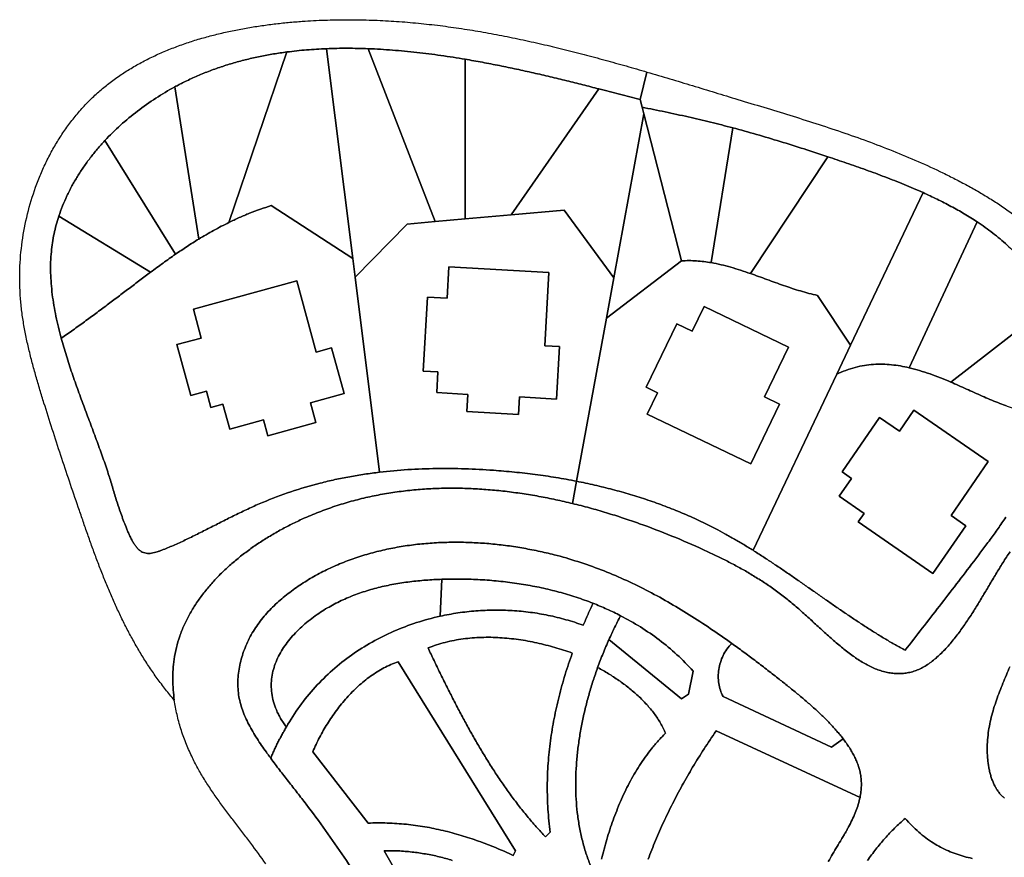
# Model space of a CAD drawing. Header units: millimetres. Extents: x -96818 to 270234, y -28968 to 336819.
# Tile 4 of 7: x -96818 to 39142, y 145245 to 260965. Entities that reach past the tile are written whole.
import ezdxf

# ---------------------------------------------------------------- set-up
doc = ezdxf.new("R2010")
doc.units = ezdxf.units.MM
for name, color, linetype in [('01_MAIN_BUILDING', 7, 'Continuous'), ('02_CHALETS', 7, 'Continuous'), ('03_SHARED_CURVES', 7, 'Continuous'), ('REGION_HOLES', 7, 'Continuous')]:
    doc.layers.add(name, color=color, linetype=linetype)

msp = doc.modelspace()

# ---------------------------------------------------------------- linework, layer by layer
at = {"layer": '01_MAIN_BUILDING'}
msp.add_lwpolyline([(-10036, 144990, -0.0091764), (-9016, 147567, -0.0092717), (-7890, 150133, -0.0090977), (-6670, 152656, -0.0091587), (-5325, 155196, -0.0086792), (-3891, 157687, -0.0087082), (-2310, 160223, -0.007997), (-646, 162705), (19216, 153513, -0.0227203), (18975, 152561, -0.0178259), (18656, 151631, -0.0167897), (18244, 150653, -0.0125438), (17775, 149701, -0.0056221), (17511, 149211, -0.0038562), (17238, 148726, -0.0031707), (16949, 148229, -0.0016777), (16655, 147735, -0.0013429), (16042, 146719, 0.0038253), (15434, 145700, 0.0063658), (14838, 144653, 0.0115992)], format="xyb", dxfattribs=at)
at = {"layer": '02_CHALETS'}
for points in [[(-37541, 226838), (-23753, 226059), (-24326, 215923), (-22262, 215806), (-22673, 208551), (-27790, 208840), (-27926, 206437), (-35092, 206842), (-34959, 209198), (-39236, 209440), (-39074, 212311), (-41106, 212426), (-40529, 222633), (-37788, 222478)], [(-58555, 224886), (-55859, 215039), (-53741, 215619), (-52016, 209320), (-56665, 208047), (-55915, 205306), (-62538, 203493), (-63134, 205666), (-67803, 204387), (-68751, 207851), (-70404, 207398), (-71017, 209635), (-73179, 209043), (-75103, 216070), (-71746, 216989), (-72837, 220975)], [(-2316, 221338), (9328, 215718), (6015, 208854), (8109, 207844), (4125, 199592), (-10164, 206490), (-8746, 209428), (-10310, 210183), (-6076, 218955), (-3959, 217934)], [(26650, 207019), (36929, 199933), (31782, 192466), (33824, 191058), (29279, 184465), (18964, 191576), (19782, 192763), (16338, 195137), (18033, 197596), (16749, 198482), (21928, 205995), (24651, 204119)]]:
    msp.add_lwpolyline(points, close=True, dxfattribs=at)
at = {"layer": '03_SHARED_CURVES'}
for points in [[(-10197, 253733), (-11150, 249921, 0.0000018), (-13987, 250665, 0.0010621), (-16825, 251403, 0.001153), (-19053, 251972, 0.0016839), (-21284, 252528, 0.0019865), (-23574, 253082, 0.0025021), (-25870, 253614, 0.0028047), (-28210, 254131, 0.0033365), (-30556, 254619, 0.0036432), (-32931, 255079, 0.0042176), (-35313, 255501, 0.0063839), (-38647, 256020, 0.0076523), (-41995, 256445, 0.0082933), (-45335, 256760, 0.0098064), (-48684, 256955, 0.0091217), (-51576, 257014, 0.0104689), (-54467, 256959, 0.0105817), (-57199, 256792, 0.0119623), (-59921, 256502, 0.0086092), (-61775, 256227, 0.0092952), (-63618, 255886, 0.0095729), (-65435, 255478, 0.0102374), (-67233, 254999, 0.0105256), (-69005, 254447, 0.0111154), (-70752, 253819, 0.011411), (-72472, 253111, 0.0118616), (-74158, 252324, 0.0044656), (-74779, 252009, 0.0044436), (-75394, 251683, 0.0195106), (-78035, 250117, 0.0198619), (-80544, 248348, 0.0202329), (-82890, 246396, 0.0218059), (-85064, 244253, 0.0116018), (-86102, 243083, 0.0122615), (-87084, 241864, 0.012487), (-87994, 240613, 0.01328), (-88838, 239316, 0.0135547), (-89602, 237991, 0.0144299), (-90292, 236625, 0.0147556), (-90895, 235234, 0.0156226), (-91413, 233808, 0.0267271), (-92065, 231390, 0.0284569), (-92448, 228915, 0.0162364), (-92541, 227457, 0.0141715), (-92545, 225995, 0.0134304), (-92468, 224503, 0.011426), (-92316, 223017, 0.0107426), (-92093, 221502, 0.0089644), (-91810, 219997, 0.0083306), (-91468, 218470, 0.0068086), (-91081, 216953, 0.0049849), (-90739, 215740, 0.0041507), (-90376, 214532, 0.0037884), (-89991, 213322, 0.0030372), (-89589, 212116, 0.0050063), (-88747, 209720, 0.0022597), (-87870, 207335, 0.0008937), (-86998, 205009, -0.0019919), (-86131, 202681, -0.0015499), (-85720, 201554, -0.0024094), (-85318, 200424, -0.0027852), (-84941, 199327, -0.0038123), (-84578, 198225, -0.0028667), (-84298, 197334, -0.0008871), (-84025, 196441, 0.0001805), (-83752, 195545, 0.0021745), (-83475, 194650, 0.0031983), (-83177, 193723, 0.0046623), (-82864, 192802, 0.005568), (-82508, 191818, 0.0062004), (-82129, 190843, 0.0039772), (-81920, 190337, 0.0071636), (-81700, 189836, 0.0087762), (-81470, 189354, 0.0139604), (-81219, 188883, 0.0078423), (-81091, 188667, 0.0099901), (-80956, 188456, 0.0105921), (-80821, 188263, 0.0137), (-80676, 188078, 0.0144326), (-80533, 187914, 0.0188641), (-80380, 187759, 0.0198131), (-80229, 187629, 0.0256244), (-80066, 187513, 0.0529489), (-79733, 187347, 0.050147), (-79374, 187252, 0.0442709), (-78997, 187227, 0.0305258), (-78620, 187257, 0.0261303), (-78218, 187337, 0.0152998), (-77823, 187449, 0.0119869), (-77409, 187592, 0.0046957), (-76999, 187749, 0.0059792), (-76191, 188078, 0.004622), (-75389, 188424, 0.0041744), (-74564, 188798, 0.0030514), (-73745, 189184, 0.0026259), (-72905, 189592, 0.0016693), (-72068, 190006, 0.0012592), (-71214, 190435, 0.0004103), (-70361, 190867, -0.00039), (-68619, 191751, -0.0035115), (-66869, 192621, -0.0050797), (-65090, 193467, -0.0083595), (-63289, 194266, -0.0195251), (-59357, 195753, -0.0182853), (-55323, 196939, -0.008766), (-53293, 197419, -0.0083458), (-51249, 197828, -0.0081151), (-49194, 198170, -0.0076601), (-47129, 198446, -0.013822), (-43215, 198800, -0.0121748), (-39287, 198950, -0.0114112), (-35340, 198915, -0.0098683), (-31399, 198712, -0.0070292), (-28510, 198465, -0.0076119), (-25630, 198133, -0.0078731), (-22767, 197714, -0.0083727), (-19919, 197201), (-20481, 194124, 0.0071062), (-22791, 194651, 0.0075914), (-25116, 195110, 0.0078317), (-27448, 195496, 0.0083818), (-29791, 195807, 0.0086387), (-32135, 196036, 0.0092409), (-34485, 196182, 0.0095152), (-36830, 196239, 0.0101454), (-39175, 196204, 0.0104372), (-41510, 196072, 0.011056), (-43838, 195841, 0.0113641), (-46155, 195505, 0.0119162), (-48454, 195062, 0.0122374), (-50742, 194504, 0.0126541), (-52999, 193834, 0.0129835), (-55248, 193039, 0.0131927), (-57453, 192127, 0.0099901), (-59083, 191362, 0.0102524), (-60680, 190533, 0.0105099), (-62247, 189634, 0.0111561), (-63773, 188669, 0.0114822), (-65242, 187644, 0.0125317), (-66660, 186550, 0.0129376), (-67997, 185405, 0.0144131), (-69269, 184189, 0.0149144), (-70440, 182930, 0.0167945), (-71529, 181600, 0.0174095), (-72500, 180232, 0.0195436), (-73368, 178796, 0.020284), (-74105, 177322, 0.0222801), (-74715, 175791, 0.0231302), (-75182, 174213, 0.0243239), (-75498, 172598, 0.0201436), (-75643, 171211, 0.018002), (-75682, 169818, 0.0174134), (-75621, 168393, 0.0156896), (-75465, 166975, -0.0108952), (-76674, 168441, -0.0103267), (-77820, 169957, -0.0098556), (-78890, 171498, -0.0090827), (-79902, 173079, -0.008605), (-80851, 174685, -0.0077106), (-81747, 176321, -0.0072322), (-82592, 177981, -0.0062825), (-83393, 179663, -0.0058067), (-84153, 181366, -0.0048449), (-84877, 183084, -0.004373), (-85570, 184819, -0.0034208), (-86236, 186564, -0.0029524), (-86881, 188319, -0.0020144), (-87508, 190081, -0.0015483), (-88122, 191847, -0.0006178), (-88729, 193616, -0.0009462), (-89944, 197192, -0.001606), (-91140, 200774, -0.0019373), (-92317, 204385, -0.0025351), (-93462, 208007, -0.0018536), (-94028, 209851, -0.0038368), (-94572, 211701, -0.0048401), (-95084, 213562, -0.006876), (-95553, 215436, -0.0078983), (-95966, 217318, -0.0100087), (-96311, 219213, -0.0110581), (-96575, 221118, -0.0131376), (-96747, 223034, -0.0271533), (-96781, 226923, -0.026155), (-96401, 230794, -0.0260074), (-95622, 234599, -0.0266127), (-94447, 238300, -0.0134579), (-93720, 240084, -0.0139102), (-92896, 241825, -0.0140654), (-91983, 243502, -0.0146962), (-90976, 245125, -0.0149205), (-89884, 246671, -0.0156849), (-88700, 248148, -0.0159811), (-87433, 249537, -0.0167945), (-86078, 250840, -0.0163549), (-84673, 252022, -0.0151991), (-83196, 253114, -0.014676), (-81644, 254124, -0.0133757), (-80038, 255045, -0.0128951), (-78363, 255891, -0.0116269), (-76649, 256655, -0.0111899), (-74876, 257350, -0.0100514), (-73074, 257969, -0.0096545), (-71225, 258524, -0.0086839), (-69357, 259011, -0.0083216), (-67456, 259437, -0.0075219), (-65542, 259804, -0.0071888), (-63612, 260115, -0.0065462), (-61674, 260373, -0.006237), (-59737, 260580, -0.0057318), (-57796, 260741, -0.008848), (-54712, 260907, -0.008504), (-51624, 260965, -0.0081808), (-48578, 260921, -0.0077034), (-45534, 260781, -0.0073732), (-42522, 260550, -0.0068011), (-39517, 260234, -0.0064672), (-36535, 259841, -0.0058358), (-33563, 259374, -0.0055007), (-30608, 258840, -0.0048383), (-27664, 258246, -0.0045035), (-24731, 257597, -0.0038297), (-21809, 256898, -0.0034959), (-18895, 256157, -0.0028222), (-15990, 255378, -0.0024897), (-13090, 254568, -0.0018208)], [(-50832, 227971), (-54467, 256959, -0.0104689), (-51576, 257014, -0.0091217), (-48684, 256955), (-39453, 233072), (-43299, 232732), (-50507, 225385)], [(-67924, 232954, 0.0068587), (-68986, 232417, 0.0059978), (-70034, 231853, 0.00555), (-71069, 231265, 0.004634), (-72092, 230656), (-75394, 251683, -0.0044436), (-74779, 252009, -0.0044656), (-74158, 252324, -0.0118616), (-72472, 253111, -0.011411), (-70752, 253819, -0.0111154), (-69005, 254447, -0.0105256), (-67233, 254999, -0.0102374), (-65435, 255478, -0.0095729), (-63618, 255886, -0.0092952), (-61775, 256227, -0.0086092), (-59921, 256502)], [(-54467, 256959), (-50832, 227971), (-62079, 235279, 0.0106054), (-63585, 234782, 0.0100962), (-65069, 234222, 0.0096136), (-66508, 233614, 0.0088222), (-67924, 232954), (-59921, 256502, -0.0119623), (-57199, 256792, -0.0105817)], [(-39453, 233072), (-48684, 256955, -0.0098064), (-45335, 256760, -0.0082933), (-41995, 256445, -0.0076523), (-38647, 256020, -0.0063839), (-35313, 255501), (-35319, 233436)], [(-35319, 233436), (-35313, 255501, -0.0042176), (-32931, 255079, -0.0036432), (-30556, 254619, -0.0033365), (-28210, 254131, -0.0028047), (-25870, 253614, -0.0025021), (-23574, 253082, -0.0019865), (-21284, 252528, -0.0016839), (-19053, 251972, -0.001153), (-16825, 251403), (-28946, 233999)], [(-72092, 230656, 0.0049069), (-72904, 230151, 0.0036398), (-73708, 229632, 0.0030209), (-74508, 229100, 0.0017611), (-75303, 228561), (-85064, 244253, -0.0218059), (-82890, 246396, -0.0202329), (-80544, 248348, -0.0198619), (-78035, 250117, -0.0195106), (-75394, 251683)], [(-28946, 233999), (-16825, 251403, -0.0010621), (-13987, 250665, -0.0000018), (-11150, 249921), (-10880, 248872), (-10650, 247976), (-14786, 225318), (-21654, 234642)], [(-1417, 246804, -0.0049866), (1647, 246021), (-1325, 227397, 0.0126522), (-2342, 227549, 0.0149825), (-3365, 227645, 0.0160833), (-4393, 227677, 0.0178796), (-5420, 227639), (-10650, 247976), (-10880, 248872, -0.0033288), (-7683, 248225, -0.0041079), (-4496, 247530, -0.0043485)], [(11485, 243106, -0.0025091), (14762, 242031), (4076, 225895, 0.0052565), (2732, 226349, 0.0091087), (1376, 226763, 0.0109328), (34, 227115, 0.0151604), (-1325, 227397), (1647, 246021, -0.0051381), (4930, 245112, -0.0041719), (8194, 244141, -0.0036639)], [(-75303, 228561, 0.0048935), (-76168, 227957, 0.0027975), (-77023, 227340, 0.0017775), (-77879, 226711, -0.0002636), (-78733, 226079), (-91413, 233808, -0.0156226), (-90895, 235234, -0.0147556), (-90292, 236625, -0.0144299), (-89602, 237991, -0.0135547), (-88838, 239316, -0.01328), (-87994, 240613, -0.012487), (-87084, 241864, -0.0122615), (-86102, 243083, -0.0116018), (-85064, 244253)], [(26621, 237650, -0.0046447), (27921, 237077), (17903, 215988), (13360, 222865, -0.0106595), (12173, 223151, -0.0080857), (10997, 223483, -0.006836), (9828, 223850, -0.0043386), (8667, 224243, -0.0031108), (7514, 224653, -0.000662), (6363, 225072, 0.000563), (5221, 225488, 0.0030831), (4076, 225895), (14762, 242031, -0.0012382), (16059, 241595, -0.001081), (17354, 241152, -0.0028213), (20016, 240220, -0.0051229), (22663, 239245, -0.0030275), (23990, 238731, -0.0036473), (25311, 238200, -0.0039632)], [(33619, 234141, -0.0125889), (35407, 233020), (25995, 212877, 0.0146087), (24785, 213123, 0.0178104), (23562, 213290, 0.0194212), (22326, 213366, 0.0218891), (21087, 213339, 0.0234764), (19817, 213197, 0.0240827), (18567, 212934, 0.0254778), (17260, 212521, 0.0235897), (15999, 211981), (17903, 215988), (27921, 237077, -0.0077189), (29867, 236161, -0.0095629), (31781, 235179, -0.0103795)], [(-50832, 227971), (-50507, 225385), (-47129, 198446, 0.0076601), (-49194, 198170, 0.0081151), (-51249, 197828, 0.0083458), (-53293, 197419, 0.008766), (-55323, 196939, 0.0182853), (-59357, 195753, 0.0195251), (-63289, 194266, 0.0083595), (-65090, 193467, 0.0050797), (-66869, 192621, 0.0035115), (-68619, 191751, 0.00039), (-70361, 190867, -0.0004103), (-71214, 190435, -0.0012592), (-72068, 190006, -0.0016693), (-72905, 189592, -0.0026259), (-73745, 189184, -0.0030514), (-74564, 188798, -0.0041744), (-75389, 188424, -0.004622), (-76191, 188078, -0.0059792), (-76999, 187749, -0.0046957), (-77409, 187592, -0.0119869), (-77823, 187449, -0.0152998), (-78218, 187337, -0.0261303), (-78620, 187257, -0.0305258), (-78997, 187227, -0.0442709), (-79374, 187252, -0.050147), (-79733, 187347, -0.0529489), (-80066, 187513, -0.0256244), (-80229, 187629, -0.0198131), (-80380, 187759, -0.0188641), (-80533, 187914, -0.0144326), (-80676, 188078, -0.0137), (-80821, 188263, -0.0105921), (-80956, 188456, -0.0099901), (-81091, 188667, -0.0078423), (-81219, 188883, -0.0139604), (-81470, 189354, -0.0087762), (-81700, 189836, -0.0071636), (-81920, 190337, -0.0039772), (-82129, 190843, -0.0062004), (-82508, 191818, -0.005568), (-82864, 192802, -0.0046623), (-83177, 193723, -0.0031983), (-83475, 194650, -0.0021745), (-83752, 195545, -0.0001805), (-84025, 196441, 0.0008871), (-84298, 197334, 0.0028667), (-84578, 198225, 0.0038123), (-84941, 199327, 0.0027852), (-85318, 200424, 0.0024094), (-85720, 201554, 0.0015499), (-86131, 202681, 0.0019919), (-86998, 205009, -0.0008937), (-87870, 207335, -0.0022597), (-88747, 209720, -0.0050063), (-89589, 212116, -0.0030372), (-89991, 213322, -0.0037884), (-90376, 214532, -0.0041507), (-90739, 215740, -0.0049849), (-91081, 216953, 0.0037601), (-89463, 218087, 0.0028716), (-87860, 219242, 0.0023482), (-86302, 220390, 0.001364), (-84752, 221549, 0.0008294), (-83236, 222693, -0.0002381), (-81722, 223839, -0.0007827), (-80230, 224963, -0.001923), (-78733, 226079, 0.0002636), (-77879, 226711, -0.0017775), (-77023, 227340, -0.0027975), (-76168, 227957, -0.0048935), (-75303, 228561, -0.0017611), (-74508, 229100, -0.0030209), (-73708, 229632, -0.0036398), (-72904, 230151, -0.0049069), (-72092, 230656, -0.004634), (-71069, 231265, -0.00555), (-70034, 231853, -0.0059978), (-68986, 232417, -0.0068587), (-67924, 232954, -0.0088222), (-66508, 233614, -0.0096136), (-65069, 234222, -0.0100962), (-63585, 234782, -0.0106054), (-62079, 235279)], [(-47129, 198446), (-50507, 225385), (-43299, 232732), (-39453, 233072), (-35319, 233436), (-28946, 233999), (-21654, 234642), (-14786, 225318), (-15808, 219719), (-19919, 197201, 0.0083727), (-22767, 197714, 0.0078731), (-25630, 198133, 0.0076119), (-28510, 198465, 0.0070292), (-31399, 198712, 0.0098683), (-35340, 198915, 0.0114112), (-39287, 198950, 0.0121748), (-43215, 198800, 0.013822)], [(-78733, 226079, 0.001923), (-80230, 224963, 0.0007827), (-81722, 223839, 0.0002381), (-83236, 222693, -0.0008294), (-84752, 221549, -0.001364), (-86302, 220390, -0.0023482), (-87860, 219242, -0.0028716), (-89463, 218087, -0.0037601), (-91081, 216953, -0.0068086), (-91468, 218470, -0.0083306), (-91810, 219997, -0.0089644), (-92093, 221502, -0.0107426), (-92316, 223017, -0.011426), (-92468, 224503, -0.0134304), (-92545, 225995, -0.0141715), (-92541, 227457, -0.0162364), (-92448, 228915, -0.0284569), (-92065, 231390, -0.0267271), (-91413, 233808)], [(44357, 223882, -0.0274031), (45509, 221592), (31742, 210901, 0.0071482), (30322, 211488, 0.0102263), (28883, 212025, 0.0116525), (27450, 212489, 0.0150913), (25995, 212877), (35407, 233020, -0.0084732), (36491, 232274, -0.0094775), (37549, 231490, -0.0098569), (38560, 230678, -0.0109055), (39537, 229824, -0.0113055), (40465, 228938, -0.0123226), (41349, 228009, -0.0127402), (42181, 227042, -0.0136095), (42961, 226033, -0.0275474)], [(-17426, 196670, 0.0075869), (-19919, 197201), (-15808, 219719), (-5420, 227639, -0.0178796), (-4393, 227677, -0.0160833), (-3365, 227645, -0.0149825), (-2342, 227549, -0.0126522), (-1325, 227397, -0.0151604), (34, 227115, -0.0109328), (1376, 226763, -0.0091087), (2732, 226349, -0.0052565), (4076, 225895, -0.0030831), (5221, 225488, -0.000563), (6363, 225072, 0.000662), (7514, 224653, 0.0031108), (8667, 224243, 0.0043386), (9828, 223850, 0.006836), (10997, 223483, 0.0080857), (12173, 223151, 0.0106595), (13360, 222865), (17903, 215988), (15999, 211981), (4444, 187656, 0.004023), (3162, 188446, 0.0048083), (1865, 189213, 0.0051928), (557, 189952, 0.0059798), (-768, 190662, 0.0103297), (-3033, 191782, 0.0097812), (-5342, 192810, 0.0095313), (-7694, 193750, 0.0089919), (-10080, 194603, 0.0087584), (-12503, 195374, 0.008255), (-14950, 196061, 0.0080376)], [(45154, 202613, -0.0089805), (44562, 201245), (40416, 207268, -0.0092644), (39322, 207646, -0.0067151), (38241, 208059, -0.0056059), (37153, 208506, -0.0032991), (36074, 208972, -0.0022206), (34991, 209454, -0.0000494), (33910, 209941, 0.0010203), (32828, 210425, 0.0032037), (31742, 210901), (45509, 221592, -0.0252751), (46336, 219399, -0.0261585), (46933, 217133, -0.026803), (47287, 214817, -0.0283157), (47385, 212477, -0.0170886), (47314, 211052, -0.0154124), (47152, 209635, -0.0147315), (46901, 208212, -0.0130248), (46572, 206804, -0.0124046), (46164, 205393, -0.0108594), (45692, 204002, -0.0102949)], [(-38522, 183655), (-38758, 178552, 0.0241955), (-42011, 177669, 0.0247866), (-45162, 176472, 0.025016), (-48158, 174979, 0.0259237), (-50987, 173188, 0.0264578), (-53616, 171109, 0.0273454), (-56006, 168760, 0.0281648), (-58157, 166117, 0.0284404), (-59996, 163248, -0.0134174), (-60407, 163831, -0.0151826), (-60785, 164436, -0.0148537), (-61099, 165014, -0.0164525), (-61377, 165611, -0.0320375), (-61774, 166742, -0.036008), (-62015, 167916, -0.0343611), (-62083, 169027, -0.0338613), (-62000, 170137, -0.0320817), (-61775, 171210, -0.0285336), (-61421, 172249, -0.0270048), (-60944, 173265, -0.0229096), (-60368, 174228, -0.0217435), (-59686, 175167, -0.0184573), (-58931, 176049, -0.0175847), (-58092, 176897, -0.0154106), (-57198, 177687, -0.014753), (-56249, 178429, -0.0136225), (-55259, 179117, -0.0238837), (-53389, 180219, -0.0217008), (-51425, 181146, -0.0203754), (-49387, 181905, -0.0175737), (-47297, 182509, -0.0163683), (-45143, 182975, -0.0137037), (-42966, 183310, -0.0126184), (-40748, 183534, -0.0103681)], [(-38758, 178552), (-38522, 183655, -0.0025381), (-37941, 183671, -0.0024039), (-37360, 183682, -0.0104766), (-34813, 183664, -0.0109373), (-32270, 183537, -0.0111448), (-29751, 183300, -0.0118092), (-27246, 182947, -0.0120663), (-24787, 182479, -0.0129198), (-22354, 181890, -0.013231), (-19984, 181183, -0.0142341), (-17657, 180347, 0.0059912), (-18341, 178829, 0.0034663), (-18996, 177299, 0.0187823), (-21387, 178074, 0.0182294), (-23829, 178670, 0.0179553), (-26304, 179088, 0.0175742), (-28801, 179328, 0.0174209), (-31307, 179393, 0.0172895), (-33812, 179285, 0.0172568), (-36297, 179004, 0.0174059)], [(-13847, 178627, -0.0207502), (-11102, 177064, -0.0224099), (-8502, 175270, -0.0232534), (-6063, 173236, -0.0241939), (-3829, 170981), (-4465, 167797), (-5420, 167161), (-15447, 175332, -0.0052509), (-15065, 176173, -0.0042253), (-14666, 177006, -0.0036393), (-14262, 177819, -0.002578)], [(-20510, 173459, 0.0113953), (-21499, 170485, 0.0128992), (-22342, 167467, 0.0135552), (-23021, 164426, 0.0148605), (-23526, 161352, 0.0155242), (-23845, 158232, 0.0163644), (-23965, 155099, 0.0170097), (-23874, 151892, 0.0171286), (-23564, 148699), (-24200, 148062, -0.00935), (-25495, 149469, -0.0085338), (-26738, 150920, -0.0081511), (-27937, 152419, -0.0073274), (-29089, 153953, -0.0069548), (-30203, 155528, -0.006157), (-31274, 157131, -0.0057943), (-32312, 158767, -0.0050376), (-33314, 160425, -0.0046835), (-34286, 162106, -0.0039691), (-35228, 163804, -0.0036218), (-36145, 165516, -0.0029417), (-37040, 167240, -0.0025987), (-37912, 168968, -0.001938), (-38768, 170703, -0.0015967), (-39605, 172431, -0.000936), (-40434, 174164, -0.0168147), (-39257, 174591, -0.0157142), (-38054, 174940, -0.0151808), (-36826, 175216, -0.013977), (-35585, 175420, -0.0134969), (-34323, 175556, -0.0123579), (-33056, 175627, -0.0119309), (-31776, 175637, -0.0109481), (-30496, 175588, -0.01057), (-29212, 175483, -0.0097815), (-27933, 175326, -0.0094466), (-26660, 175120, -0.0088614), (-25395, 174867, -0.0167655), (-22930, 174242, -0.0156374)], [(840, 174008, -0.0400267), (1498, 174807, -0.0033717), (3096, 173644, -0.0027859), (4679, 172461, -0.0025675), (6289, 171230, -0.0020171), (7888, 169985, -0.0019234), (9148, 168987, -0.0036825), (10398, 167976, -0.0045691), (11619, 166953, -0.0067265), (12817, 165902, -0.0076842), (13941, 164858, -0.0107417), (15026, 163772, -0.0058224), (15528, 163237, -0.0068622), (16015, 162689, -0.007169), (16469, 162148, -0.0084565), (16906, 161594), (15270, 160476), (309, 167479, -0.0466551), (-69, 168342, -0.04134), (-291, 169260, -0.0402388), (-363, 170230, -0.0370675), (-284, 171201, -0.037445), (-56, 172180, -0.0371805), (316, 173114, -0.0388029)], [(-28338, 146152), (-28657, 145516, 0.0101892), (-31028, 146552, 0.0121776), (-33443, 147482, 0.013027), (-35878, 148280, 0.0147772), (-38353, 148942, 0.0156219), (-40877, 149455, 0.0167482), (-43428, 149803, 0.0175455), (-46066, 149981, 0.0176784), (-48710, 149972), (-56350, 159840, -0.0191649), (-55416, 161804, -0.0189284), (-54335, 163691, -0.009991), (-53724, 164629, -0.0104847), (-53074, 165542, -0.0108515), (-52384, 166428, -0.0117043), (-51654, 167283, -0.0121404), (-50890, 168096, -0.0133588), (-50086, 168870, -0.0138762), (-49252, 169588, -0.0154371), (-48377, 170257, -0.0160493), (-47476, 170860, -0.0178394), (-46536, 171400, -0.0185548), (-45571, 171865, -0.0202914), (-44572, 172254)]]:
    msp.add_lwpolyline(points, format="xyb", close=True, dxfattribs=at)
for points in [[(39537, 229824, 0.0109055), (38560, 230678, 0.0098569), (37549, 231490, 0.0094775), (36491, 232274, 0.0084732), (35407, 233020, 0.0125889), (33619, 234141, 0.0103795), (31781, 235179, 0.0095629), (29867, 236161, 0.0077189), (27921, 237077, 0.0046447), (26621, 237650, 0.0039632), (25311, 238200, 0.0036473), (23990, 238731, 0.0030275), (22663, 239245, 0.0051229), (20016, 240220, 0.0028213), (17354, 241152, 0.001081), (16059, 241595, 0.0012382), (14762, 242031, 0.0025091), (11485, 243106, 0.0036639), (8194, 244141, 0.0041719), (4930, 245112, 0.0051381), (1647, 246021, 0.0049866), (-1417, 246804, 0.0043485), (-4496, 247530, 0.0041079), (-7683, 248225, 0.0033288), (-10880, 248872), (-11150, 249921), (-10197, 253733, -0.0016021), (-7059, 252803, -0.0008191), (-3925, 251859, -0.0004289), (-792, 250906, 0.000352), (2340, 249953, 0.0001641), (5938, 248862, -0.0016979), (9533, 247760, -0.0026297), (13117, 246627, -0.0044901), (16684, 245443, -0.005424), (20231, 244188, -0.007244), (23746, 242843, -0.0081768), (27236, 241382, -0.0098527), (30671, 239797, -0.0053734), (32365, 238951, -0.0063901), (34039, 238066, -0.0069299), (35694, 237134, -0.0079987), (37320, 236153, -0.0085533), (38914, 235118, -0.0096539), (40469, 234025, -0.0102245)], [(39353, 192219, -0.0046588), (38273, 190667, -0.0033723), (37168, 189133, -0.0027253), (36049, 187619, -0.0014563), (34917, 186114, -0.0020667), (32555, 183018, -0.0008598), (30174, 179937, -0.0002219), (27812, 176893, 0.0010525), (25456, 173845, -0.0059663), (24100, 174597, -0.0050508), (22762, 175379, -0.0046253), (21431, 176192, -0.0037303), (20114, 177026, -0.0033099), (18802, 177884, -0.0024425), (17499, 178757, -0.0020264), (16198, 179646, -0.0011833), (14903, 180543, -0.00077), (13607, 181448, 0.0000581), (12312, 182355, 0.0004702), (11015, 183261, 0.001295), (9715, 184164, 0.0017075), (8409, 185058, 0.0025398), (7096, 185940, 0.0029544), (5776, 186807, 0.003801), (4444, 187656), (15999, 211981, -0.0235897), (17260, 212521, -0.0254778), (18567, 212934, -0.0240827), (19817, 213197, -0.0234764), (21087, 213339, -0.0218891), (22326, 213366, -0.0194212), (23562, 213290, -0.0178104), (24785, 213123, -0.0146087), (25995, 212877, -0.0150913), (27450, 212489, -0.0116525), (28883, 212025, -0.0102263), (30322, 211488, -0.0071482), (31742, 210901, -0.0032037), (32828, 210425, -0.0010203), (33910, 209941, 0.0000494), (34991, 209454, 0.0022206), (36074, 208972, 0.0032991), (37153, 208506, 0.0056059), (38241, 208059, 0.0067151), (39322, 207646, 0.0092644)], [(39934, 187471, 0.0079965), (38940, 185937, 0.0039842), (37984, 184379, 0.0021238), (37040, 182799, -0.001647), (36099, 181219, -0.0035093), (35152, 179667, -0.0075881), (34171, 178136, -0.0045432), (33672, 177398, -0.0056999), (33158, 176669, -0.0062059), (32635, 175965, -0.0074728), (32093, 175276, -0.0084459), (31517, 174589, -0.0107268), (30915, 173924, -0.0116278), (30308, 173312, -0.01488), (29670, 172732, -0.0159537), (29032, 172221, -0.0204493), (28359, 171758, -0.0217981), (27690, 171377, -0.0272487), (26987, 171063, -0.0275851), (26288, 170839, -0.0275107), (25569, 170693, -0.026839), (24842, 170626, -0.0249926), (24111, 170635, -0.0244106), (23365, 170718, -0.0217128), (22630, 170869, -0.0212735), (21876, 171094, -0.0185297), (21142, 171377, -0.0174123), (20407, 171723, -0.013655), (19696, 172115, -0.0126946), (18966, 172567, -0.0096996), (18258, 173052, -0.0088484), (17534, 173588, -0.0065344), (16826, 174146, -0.0057557), (16106, 174744, -0.0039248), (15398, 175355, -0.0031911), (14682, 175991, -0.0016457), (13971, 176635, -0.000935), (13257, 177288, 0.0005001), (12543, 177943, 0.0012076), (11829, 178593, 0.0026942), (11110, 179237, 0.0034176), (10395, 179862, 0.0051202), (9670, 180474, 0.0108644), (8230, 181614, 0.0106194), (6742, 182690, 0.0099061), (5271, 183665, 0.0089702), (3765, 184584, 0.0081789), (2257, 185434, 0.0067224), (724, 186239, 0.0058853), (-826, 187004, 0.0041516), (-2391, 187738, 0.0104009), (-6762, 189633, 0.0114038), (-11211, 191336, 0.0060257), (-13497, 192120, 0.0063847), (-15801, 192848, 0.0066057), (-18132, 193518, 0.0070398), (-20481, 194124), (-19919, 197201, -0.0075869), (-17426, 196670, -0.0080376), (-14950, 196061, -0.008255), (-12503, 195374, -0.0087584), (-10080, 194603, -0.0089919), (-7694, 193750, -0.0095313), (-5342, 192810, -0.0097812), (-3033, 191782, -0.0103297), (-768, 190662, -0.0059798), (557, 189952, -0.0051928), (1865, 189213, -0.0048083), (3162, 188446, -0.004023), (4444, 187656, -0.003801), (5776, 186807, -0.0029544), (7096, 185940, -0.0025398), (8409, 185058, -0.0017075), (9715, 184164, -0.001295), (11015, 183261, -0.0004702), (12312, 182355, -0.0000581), (13607, 181448, 0.00077), (14903, 180543, 0.0011833), (16198, 179646, 0.0020264), (17499, 178757, 0.0024425), (18802, 177884, 0.0033099), (20114, 177026, 0.0037303), (21431, 176192, 0.0046253), (22762, 175379, 0.0050508), (24100, 174597, 0.0059663), (25456, 173845, -0.0010525), (27812, 176893, 0.0002219), (30174, 179937, 0.0008598), (32555, 183018, 0.0020667), (34917, 186114, 0.0014563), (36049, 187619, 0.0027253), (37168, 189133, 0.0033723), (38273, 190667, 0.0046588), (39353, 192219, 0.0053129)], [(-62845, 144357, 0.0068792), (-64905, 147186, 0.002817), (-66007, 148639, -0.0004363), (-67116, 150086, -0.0020606), (-68215, 151537, -0.0053468), (-69293, 153003, -0.006989), (-70332, 154491, -0.010306), (-71318, 156014, -0.0119757), (-72236, 157582, -0.0150538), (-73069, 159197, -0.0177571), (-73887, 161076, -0.0184476), (-74566, 163010, -0.0190101), (-75095, 164975, -0.0211434), (-75465, 166975, -0.0156896), (-75621, 168393, -0.0174134), (-75682, 169818, -0.018002), (-75643, 171211, -0.0201436), (-75498, 172598, -0.0243239), (-75182, 174213, -0.0231302), (-74715, 175791, -0.0222801), (-74105, 177322, -0.020284), (-73368, 178796, -0.0195436), (-72500, 180232, -0.0174095), (-71529, 181600, -0.0167945), (-70440, 182930, -0.0149144), (-69269, 184189, -0.0144131), (-67997, 185405, -0.0129376), (-66660, 186550, -0.0125317), (-65242, 187644, -0.0114822), (-63773, 188669, -0.0111561), (-62247, 189634, -0.0105099), (-60680, 190533, -0.0102524), (-59083, 191362, -0.0099901), (-57453, 192127, -0.0131927), (-55248, 193039, -0.0129835), (-52999, 193834, -0.0126541), (-50742, 194504, -0.0122374), (-48454, 195062, -0.0119162), (-46155, 195505, -0.0113641), (-43838, 195841, -0.011056), (-41510, 196072, -0.0104372), (-39175, 196204, -0.0101454), (-36830, 196239, -0.0095152), (-34485, 196182, -0.0092409), (-32135, 196036, -0.0086387), (-29791, 195807, -0.0083818), (-27448, 195496, -0.0078317), (-25116, 195110, -0.0075914), (-22791, 194651, -0.0071062), (-20481, 194124, -0.0070398), (-18132, 193518, -0.0066057), (-15801, 192848, -0.0063847), (-13497, 192120, -0.0060257), (-11211, 191336, -0.0114038), (-6762, 189633, -0.0104009), (-2391, 187738, -0.0041516), (-826, 187004, -0.0058853), (724, 186239, -0.0067224), (2257, 185434, -0.0081789), (3765, 184584, -0.0089702), (5271, 183665, -0.0099061), (6742, 182690, -0.0106194), (8230, 181614, -0.0108644), (9670, 180474, -0.0051202), (10395, 179862, -0.0034176), (11110, 179237, -0.0026942), (11829, 178593, -0.0012076), (12543, 177943, -0.0005001), (13257, 177288, 0.000935), (13971, 176635, 0.0016457), (14682, 175991, 0.0031911), (15398, 175355, 0.0039248), (16106, 174744, 0.0057557), (16826, 174146, 0.0065344), (17534, 173588, 0.0088484), (18258, 173052, 0.0096996), (18966, 172567, 0.0126946), (19696, 172115, 0.013655), (20407, 171723, 0.0174123), (21142, 171377, 0.0185297), (21876, 171094, 0.0212735), (22630, 170869, 0.0217128), (23365, 170718, 0.0244106), (24111, 170635, 0.0249926), (24842, 170626, 0.026839), (25569, 170693, 0.0275107), (26288, 170839, 0.0275851), (26987, 171063, 0.0272487), (27690, 171377, 0.0217981), (28359, 171758, 0.0204493), (29032, 172221, 0.0159537), (29670, 172732, 0.01488), (30308, 173312, 0.0116278), (30915, 173924, 0.0107268), (31517, 174589, 0.0084459), (32093, 175276, 0.0074728), (32635, 175965, 0.0062059), (33158, 176669, 0.0056999), (33672, 177398, 0.0045432), (34171, 178136, 0.0075881), (35152, 179667, 0.0035093), (36099, 181219, 0.001647), (37040, 182799, -0.0021238), (37984, 184379, -0.0039842), (38940, 185937, -0.0079965), (39934, 187471, -0.0043617)], [(-16486, 145002, -0.0044389), (-16126, 146363, -0.0055045), (-15740, 147717, -0.0060163), (-15324, 149055, -0.007111), (-14873, 150381, -0.0076313), (-14385, 151688, -0.0087205), (-13855, 152978, -0.0092475), (-13280, 154247, -0.0102625), (-12655, 155492, -0.0107911), (-11976, 156716, -0.0116286), (-11242, 157909, -0.0121495), (-10441, 159081, -0.0126862), (-9583, 160212, -0.0131867), (-8645, 161325, -0.0133118), (-7648, 162386, 0.0182142), (-7963, 163091, 0.016143), (-8326, 163772, 0.0155834), (-8743, 164447, 0.0137031), (-9198, 165098, 0.0132305), (-9703, 165741, 0.0116785), (-10239, 166358, 0.0112788), (-10817, 166965, 0.0100744), (-11420, 167547, 0.0190338), (-12720, 168663, 0.0160597), (-14096, 169685, 0.0150693), (-15528, 170616, 0.0141094), (-17011, 171462, -0.0102295), (-16264, 173411, -0.0074999), (-15447, 175332), (-5420, 167161), (-4465, 167797), (-3829, 170981, 0.0241939), (-6063, 173236, 0.0232534), (-8502, 175270, 0.0224099), (-11102, 177064, 0.0207502), (-13847, 178627, 0.0132307), (-15730, 179536, 0.0124507), (-17657, 180347, 0.0142341), (-19984, 181183, 0.013231), (-22354, 181890, 0.0129198), (-24787, 182479, 0.0120663), (-27246, 182947, 0.0118092), (-29751, 183300, 0.0111448), (-32270, 183537, 0.0109373), (-34813, 183664, 0.0104766), (-37360, 183682, 0.0024039), (-37941, 183671, 0.0025381), (-38522, 183655, 0.0103681), (-40748, 183534, 0.0126184), (-42966, 183310, 0.0137037), (-45143, 182975, 0.0163683), (-47297, 182509, 0.0175737), (-49387, 181905, 0.0203754), (-51425, 181146, 0.0217008), (-53389, 180219, 0.0238837), (-55259, 179117, 0.0136225), (-56249, 178429, 0.014753), (-57198, 177687, 0.0154106), (-58092, 176897, 0.0175847), (-58931, 176049, 0.0184573), (-59686, 175167, 0.0217435), (-60368, 174228, 0.0229096), (-60944, 173265, 0.0270048), (-61421, 172249, 0.0285336), (-61775, 171210, 0.0320817), (-62000, 170137, 0.0338613), (-62083, 169027, 0.0343611), (-62015, 167916, 0.036008), (-61774, 166742, 0.0320375), (-61377, 165611, 0.0164525), (-61099, 165014, 0.0148537), (-60785, 164436, 0.0151826), (-60407, 163831, 0.0134174), (-59996, 163248, -0.0003106), (-60289, 162727, 0.0017404), (-60582, 162206, 0.0027677), (-60871, 161678, 0.0047662), (-61153, 161146, 0.0057907), (-61425, 160604, 0.0077062), (-61683, 160056, 0.0087256), (-61925, 159492, 0.0104496), (-62145, 158920, -0.0015418), (-62452, 159340, -0.0017488), (-62757, 159762, -0.0047382), (-63414, 160697, -0.008069), (-64047, 161649, -0.0097006), (-64636, 162608, -0.0135955), (-65180, 163593, -0.0153686), (-65655, 164584, -0.0198152), (-66059, 165605, -0.0217813), (-66371, 166640, -0.0258384), (-66583, 167699, -0.0261288), (-66686, 168780, -0.0234781), (-66680, 169867, -0.0226874), (-66572, 170970, -0.0206173), (-66369, 172059, -0.0201088), (-66074, 173146, -0.0189198), (-65695, 174205, -0.0186541), (-65235, 175239, -0.018415), (-64700, 176236, -0.0181852), (-64091, 177194, -0.0166056), (-63417, 178107, -0.0157696), (-62685, 178976, -0.0140824), (-61902, 179800, -0.0133156), (-61072, 180583, -0.0117682), (-60203, 181323, -0.0110666), (-59300, 182024, -0.0097578), (-58369, 182687, -0.0185885), (-56449, 183895, -0.0176182), (-54447, 184962, -0.0170448), (-52376, 185887, -0.015867), (-50249, 186674, -0.01536), (-48064, 187330, -0.0142021), (-45843, 187857, -0.0137644), (-43578, 188261, -0.0127637), (-41295, 188545, -0.0123913), (-38987, 188715, -0.0116147), (-36673, 188774, -0.0113019), (-34356, 188727, -0.0107768), (-32044, 188577, -0.0105183), (-29753, 188331, -0.0102574), (-27474, 187989, -0.0100496), (-25243, 187562, -0.0100696), (-23031, 187045, -0.0152294), (-19740, 186098, -0.0146291), (-16512, 184957, -0.0139217), (-13386, 183646, -0.0124276), (-10333, 182173, -0.0116635), (-7316, 180533, -0.0096792), (-4371, 178766, -0.0089017), (-1406, 176833, -0.0068098), (1498, 174807, 0.0400267), (840, 174008, 0.0388029), (316, 173114, 0.0371805), (-56, 172180, 0.037445), (-284, 171201, 0.0370675), (-363, 170230, 0.0402388), (-291, 169260, 0.04134), (-69, 168342, 0.0466551), (309, 167479), (15270, 160476), (16906, 161594, -0.0095474), (17338, 161003, -0.0114197), (17745, 160395, -0.0118732), (18105, 159799, -0.0141353), (18433, 159185, -0.0146571), (18711, 158583, -0.0172003), (18951, 157965, -0.0177998), (19139, 157357, -0.0202714), (19280, 156736, -0.0263911), (19384, 155939, -0.0250997), (19406, 155135, -0.0241769), (19348, 154320, -0.0209125), (19216, 153513), (-646, 162705, 0.007997), (-2310, 160223, 0.0087082), (-3891, 157687, 0.0086792), (-5325, 155196, 0.0091587), (-6670, 152656, 0.0090977), (-7890, 150133, 0.0092717), (-9016, 147567, 0.0091764), (-10036, 144990, 0.0090152)], [(-49567, 141507, 0.0072558), (-52018, 145269, 0.0074537), (-54586, 148968, 0.0077935), (-57266, 152586, 0.0027195), (-58488, 154166, -0.0003584), (-59718, 155741, -0.0018929), (-60943, 157322, -0.0049617), (-62145, 158920, -0.0104496), (-61925, 159492, -0.0087256), (-61683, 160056, -0.0077062), (-61425, 160604, -0.0057907), (-61153, 161146, -0.0047662), (-60871, 161678, -0.0027677), (-60582, 162206, -0.0017404), (-60289, 162727, 0.0003106), (-59996, 163248, -0.0284404), (-58157, 166117, -0.0281648), (-56006, 168760, -0.0273454), (-53616, 171109, -0.0264578), (-50987, 173188, -0.0259237), (-48158, 174979, -0.025016), (-45162, 176472, -0.0247866), (-42011, 177669, -0.0241955), (-38758, 178552, -0.0174059), (-36297, 179004, -0.0172568), (-33812, 179285, -0.0172895), (-31307, 179393, -0.0174209), (-28801, 179328, -0.0175742), (-26304, 179088, -0.0179553), (-23829, 178670, -0.0182294), (-21387, 178074, -0.0187823), (-18996, 177299, -0.0034663), (-18341, 178829, -0.0059912), (-17657, 180347, -0.0124507), (-15730, 179536, -0.0132307), (-13847, 178627, 0.002578), (-14262, 177819, 0.0036393), (-14666, 177006, 0.0042253), (-15065, 176173, 0.0052509), (-15447, 175332, 0.0074999), (-16264, 173411, 0.0102295), (-17011, 171462, 0.0083498), (-17628, 169656, 0.0086638), (-18182, 167831, 0.0089288), (-18675, 165976, 0.0094729), (-19100, 164104, 0.0097795), (-19451, 162222, 0.01056), (-19726, 160327, 0.0109142), (-19917, 158439, 0.0119335), (-20022, 156544, 0.0123422), (-20034, 154672, 0.013579), (-19950, 152801, 0.0140492), (-19764, 150963, 0.0154282), (-19471, 149141, 0.0159639), (-19069, 147359, 0.0173201), (-18549, 145609, 0.017917), (-17909, 143904, 0.0189773)], [(-17909, 143904, -0.017917), (-18549, 145609, -0.0173201), (-19069, 147359, -0.0159639), (-19471, 149141, -0.0154282), (-19764, 150963, -0.0140492), (-19950, 152801, -0.013579), (-20034, 154672, -0.0123422), (-20022, 156544, -0.0119335), (-19917, 158439, -0.0109142), (-19726, 160327, -0.01056), (-19451, 162222, -0.0097795), (-19100, 164104, -0.0094729), (-18675, 165976, -0.0089288), (-18182, 167831, -0.0086638), (-17628, 169656, -0.0083498), (-17011, 171462, -0.0141094), (-15528, 170616, -0.0150693), (-14096, 169685, -0.0160597), (-12720, 168663, -0.0190338), (-11420, 167547, -0.0100744), (-10817, 166965, -0.0112788), (-10239, 166358, -0.0116785), (-9703, 165741, -0.0132305), (-9198, 165098, -0.0137031), (-8743, 164447, -0.0155834), (-8326, 163772, -0.016143), (-7963, 163091, -0.0182142), (-7648, 162386, 0.0133118), (-8645, 161325, 0.0131867), (-9583, 160212, 0.0126862), (-10441, 159081, 0.0121495), (-11242, 157909, 0.0116286), (-11976, 156716, 0.0107911), (-12655, 155492, 0.0102625), (-13280, 154247, 0.0092475), (-13855, 152978, 0.0087205), (-14385, 151688, 0.0076313), (-14873, 150381, 0.007111), (-15324, 149055, 0.0060163), (-15740, 147717, 0.0055045), (-16126, 146363, 0.0044389), (-16486, 145002, 0.0039349)], [(39165, 153420, -0.0293619), (38794, 153754, -0.025733), (38461, 154126, -0.0247518), (38155, 154548, -0.0208028), (37888, 154996, -0.0200695), (37646, 155491, -0.0167695), (37441, 156003, -0.0162313), (37261, 156556, -0.0137877), (37114, 157119, -0.0133897), (36992, 157715, -0.0117068), (36901, 158317, -0.0114124), (36835, 158942, -0.0103427), (36797, 159570, -0.0198934), (36796, 160851, -0.018503), (36893, 162129, -0.0175543), (37078, 163364, -0.0148146), (37342, 164585, -0.0131523), (37671, 165781, -0.0099158), (38056, 166961, -0.008281), (38484, 168129, -0.005012), (38943, 169285, -0.0034067), (39423, 170436, -0.0001964), (39911, 171583, 0.0008588)], [(39911, 171583, 0.0001964), (39423, 170436, 0.0034067), (38943, 169285, 0.005012), (38484, 168129, 0.008281), (38056, 166961, 0.0099158), (37671, 165781, 0.0131523), (37342, 164585, 0.0148146), (37078, 163364, 0.0175543), (36893, 162129, 0.018503), (36796, 160851, 0.0198934), (36797, 159570, 0.0103427), (36835, 158942, 0.0114124), (36901, 158317, 0.0117068), (36992, 157715, 0.0133897), (37114, 157119, 0.0137877), (37261, 156556, 0.0162313), (37441, 156003, 0.0167695), (37646, 155491, 0.0200695), (37888, 154996, 0.0208028), (38155, 154548, 0.0247518), (38461, 154126, 0.025733), (38794, 153754, 0.0293619), (39165, 153420, 0.0293745)], [(20268, 144806, -0.0161217), (21406, 146366, -0.0164275), (22642, 147849, -0.0168303), (24002, 149276, -0.0166981), (25456, 150609, 0.0173595), (26362, 149627, 0.019167), (27337, 148715, 0.0185375), (28306, 147936, 0.0194958), (29331, 147234, 0.0187845), (30354, 146642, 0.0187577), (31419, 146129, 0.0179944), (32489, 145707, 0.0171274), (33585, 145361, 0.0163531), (34691, 145092, 0.014968)], [(-37080, 144827, 0.0143492), (-38907, 145321, 0.0149619), (-40764, 145708, 0.0159378), (-42640, 145979, 0.0165578), (-44558, 146130, 0.0170083), (-46482, 146152), (-40116, 135012, -0.019161)], [(-40116, 135012), (-46482, 146152, -0.0170083), (-44558, 146130, -0.0165578), (-42640, 145979, -0.0159378), (-40764, 145708, -0.0149619), (-38907, 145321, -0.0143492), (-37080, 144827, -0.0130919)]]:
    msp.add_lwpolyline(points, format="xyb", dxfattribs=at)
msp.add_lwpolyline([(-10650, 247976), (-5420, 227639), (-15808, 219719), (-14786, 225318)], close=True, dxfattribs=at)
at = {"layer": 'REGION_HOLES'}
for points in [[(-37541, 226838), (-37788, 222478), (-40529, 222633), (-41106, 212426), (-39074, 212311), (-39236, 209440), (-34959, 209198), (-35092, 206842), (-27926, 206437), (-27790, 208840), (-22673, 208551), (-22262, 215806), (-24326, 215923), (-23753, 226059)], [(-58555, 224886), (-72837, 220975), (-71746, 216989), (-75103, 216070), (-73179, 209043), (-71017, 209635), (-70404, 207398), (-68751, 207851), (-67803, 204387), (-63134, 205666), (-62538, 203493), (-55915, 205306), (-56665, 208047), (-52016, 209320), (-53741, 215619), (-55859, 215039)], [(-2316, 221338), (-3959, 217934), (-6076, 218955), (-10310, 210183), (-8746, 209428), (-10164, 206490), (4125, 199592), (8109, 207844), (6015, 208854), (9328, 215718)], [(26650, 207019), (24651, 204119), (21928, 205995), (16749, 198482), (18033, 197596), (16338, 195137), (19782, 192763), (18964, 191576), (29279, 184465), (33824, 191058), (31782, 192466), (36929, 199933)]]:
    msp.add_lwpolyline(points, close=True, dxfattribs=at)
for points in [[(14838, 144653, -0.0063658), (15434, 145700, -0.0038253), (16042, 146719, 0.0013429), (16655, 147735, 0.0016777), (16949, 148229, 0.0031707), (17238, 148726, 0.0038562), (17511, 149211, 0.0056221), (17775, 149701, 0.0125438), (18244, 150653, 0.0167897), (18656, 151631, 0.0178259), (18975, 152561, 0.0227203), (19216, 153513, 0.0209125), (19348, 154320, 0.0241769), (19406, 155135, 0.0250997), (19384, 155939, 0.0263911), (19280, 156736, 0.0202714), (19139, 157357, 0.0177998), (18951, 157965, 0.0172003), (18711, 158583, 0.0146571), (18433, 159185, 0.0141353), (18105, 159799, 0.0118732), (17745, 160395, 0.0114197), (17338, 161003, 0.0095474), (16906, 161594, 0.0084565), (16469, 162148, 0.007169), (16015, 162689, 0.0068622), (15528, 163237, 0.0058224), (15026, 163772, 0.0107417), (13941, 164858, 0.0076842), (12817, 165902, 0.0067265), (11619, 166953, 0.0045691), (10398, 167976, 0.0036825), (9148, 168987, 0.0019234), (7888, 169985, 0.0020171), (6289, 171230, 0.0025675), (4679, 172461, 0.0027859), (3096, 173644, 0.0033717), (1498, 174807, 0.0068098), (-1406, 176833, 0.0089017), (-4371, 178766, 0.0096792), (-7316, 180533, 0.0116635), (-10333, 182173, 0.0124276), (-13386, 183646, 0.0139217), (-16512, 184957, 0.0146291), (-19740, 186098, 0.0152294), (-23031, 187045, 0.0100696), (-25243, 187562, 0.0100496), (-27474, 187989, 0.0102574), (-29753, 188331, 0.0105183), (-32044, 188577, 0.0107768), (-34356, 188727, 0.0113019), (-36673, 188774, 0.0116147), (-38987, 188715, 0.0123913), (-41295, 188545, 0.0127637), (-43578, 188261, 0.0137644), (-45843, 187857, 0.0142021), (-48064, 187330, 0.01536), (-50249, 186674, 0.015867), (-52376, 185887, 0.0170448), (-54447, 184962, 0.0176182), (-56449, 183895, 0.0185885), (-58369, 182687, 0.0097578), (-59300, 182024, 0.0110666), (-60203, 181323, 0.0117682), (-61072, 180583, 0.0133156), (-61902, 179800, 0.0140824), (-62685, 178976, 0.0157696), (-63417, 178107, 0.0166056), (-64091, 177194, 0.0181852), (-64700, 176236, 0.018415), (-65235, 175239, 0.0186541), (-65695, 174205, 0.0189198), (-66074, 173146, 0.0201088), (-66369, 172059, 0.0206173), (-66572, 170970, 0.0226874), (-66680, 169867, 0.0234781), (-66686, 168780, 0.0261288), (-66583, 167699, 0.0258384), (-66371, 166640, 0.0217813), (-66059, 165605, 0.0198152), (-65655, 164584, 0.0153686), (-65180, 163593, 0.0135955), (-64636, 162608, 0.0097006), (-64047, 161649, 0.008069), (-63414, 160697, 0.0047382), (-62757, 159762, 0.0017488), (-62452, 159340, 0.0015418), (-62145, 158920, 0.0049617), (-60943, 157322, 0.0018929), (-59718, 155741, 0.0003584), (-58488, 154166, -0.0027195), (-57266, 152586, -0.0077935), (-54586, 148968, -0.0074537), (-52018, 145269, -0.0072558), (-49567, 141507, -0.0068945)], [(34691, 145092, -0.0163531), (33585, 145361, -0.0171274), (32489, 145707, -0.0179944), (31419, 146129, -0.0187577), (30354, 146642, -0.0187845), (29331, 147234, -0.0194958), (28306, 147936, -0.0185375), (27337, 148715, -0.019167), (26362, 149627, -0.0173595), (25456, 150609, 0.0166981), (24002, 149276, 0.0168303), (22642, 147849, 0.0164275), (21406, 146366, 0.0161217), (20268, 144806, 0.0157336)]]:
    msp.add_lwpolyline(points, format="xyb", dxfattribs=at)
for points in [[(-21499, 170485, -0.0113953), (-20510, 173459, 0.0156374), (-22930, 174242, 0.0167655), (-25395, 174867, 0.0088614), (-26660, 175120, 0.0094466), (-27933, 175326, 0.0097815), (-29212, 175483, 0.01057), (-30496, 175588, 0.0109481), (-31776, 175637, 0.0119309), (-33056, 175627, 0.0123579), (-34323, 175556, 0.0134969), (-35585, 175420, 0.013977), (-36826, 175216, 0.0151808), (-38054, 174940, 0.0157142), (-39257, 174591, 0.0168147), (-40434, 174164, 0.000936), (-39605, 172431, 0.0015967), (-38768, 170703, 0.001938), (-37912, 168968, 0.0025987), (-37040, 167240, 0.0029417), (-36145, 165516, 0.0036218), (-35228, 163804, 0.0039691), (-34286, 162106, 0.0046835), (-33314, 160425, 0.0050376), (-32312, 158767, 0.0057943), (-31274, 157131, 0.006157), (-30203, 155528, 0.0069548), (-29089, 153953, 0.0073274), (-27937, 152419, 0.0081511), (-26738, 150920, 0.0085338), (-25495, 149469, 0.00935), (-24200, 148062), (-23564, 148699, -0.0171286), (-23874, 151892, -0.0170097), (-23965, 155099, -0.0163644), (-23845, 158232, -0.0155242), (-23526, 161352, -0.0148605), (-23021, 164426, -0.0135552), (-22342, 167467, -0.0128992)], [(-28657, 145516), (-28338, 146152), (-44572, 172254, 0.0202914), (-45571, 171865, 0.0185548), (-46536, 171400, 0.0178394), (-47476, 170860, 0.0160493), (-48377, 170257, 0.0154371), (-49252, 169588, 0.0138762), (-50086, 168870, 0.0133588), (-50890, 168096, 0.0121404), (-51654, 167283, 0.0117043), (-52384, 166428, 0.0108515), (-53074, 165542, 0.0104847), (-53724, 164629, 0.009991), (-54335, 163691, 0.0189284), (-55416, 161804, 0.0191649), (-56350, 159840), (-48710, 149972, -0.0176784), (-46066, 149981, -0.0175455), (-43428, 149803, -0.0167482), (-40877, 149455, -0.0156219), (-38353, 148942, -0.0147772), (-35878, 148280, -0.013027), (-33443, 147482, -0.0121776), (-31028, 146552, -0.0101892)]]:
    msp.add_lwpolyline(points, format="xyb", close=True, dxfattribs=at)

doc.saveas('drawing.dxf')
